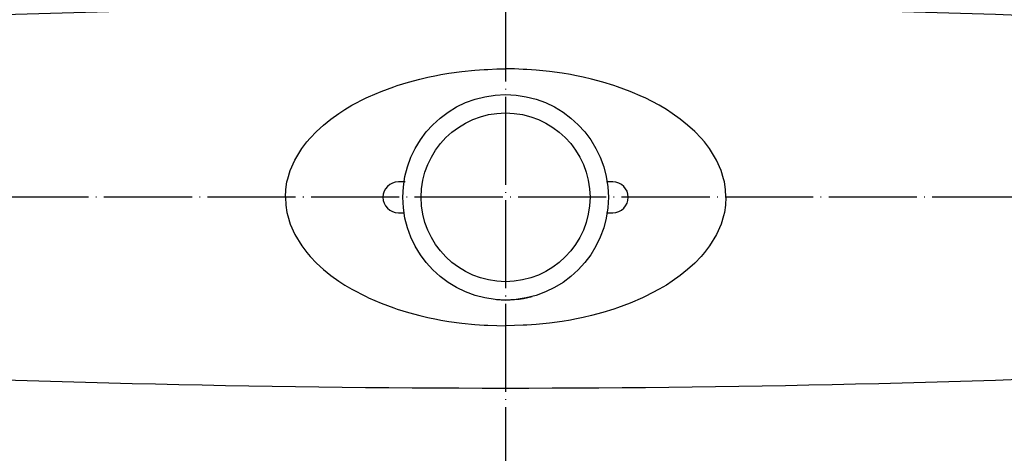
# Model space of a CAD drawing. Header units: millimetres. Extents: x -283 to 284, y -510 to 253.
# Tile 8 of 13: x -66 to 68, y -35 to 24. Entities that reach past the tile are written whole.
import ezdxf

# ---------------------------------------------------------------- set-up
doc = ezdxf.new("R2010")
doc.units = ezdxf.units.MM
doc.linetypes.add('DOT_CENTER', pattern=[14, 12, -1, 0, -1])
doc.layers.add('1', color=7, linetype='Continuous')

msp = doc.modelspace()

# ---------------------------------------------------------------- linework, layer by layer
at = {"color": 7, "linetype": 'Continuous'}
for p, q in [((-2.9, 17.42), (-2.4, 17.44)), ((-2.4, 17.44), (-1.2, 17.49)), ((-1.2, 17.49), (0, 17.5)), ((1.2, 17.49), (0, 17.5)), ((2.4, 17.44), (1.2, 17.49)), ((2.9, 17.42), (2.4, 17.44)), ((-13.24, 15.7), (-11.68, 16.12)), ((-11.68, 16.12), (-10.57, 16.38)), ((-10.57, 16.38), (-9.43, 16.61)), ((-9.43, 16.61), (-8.83, 16.73)), ((-8.83, 16.73), (-7.71, 16.91)), ((-7.71, 16.91), (-5.96, 17.15)), ((-5.96, 17.15), (-4.18, 17.33)), ((-4.18, 17.33), (-2.9, 17.42)), ((4.18, 17.33), (2.9, 17.42)), ((5.96, 17.15), (4.18, 17.33)), ((7.71, 16.91), (5.96, 17.15)), ((8.83, 16.73), (7.71, 16.91)), ((9.43, 16.61), (8.83, 16.73)), ((10.57, 16.38), (9.43, 16.61)), ((11.68, 16.12), (10.57, 16.38)), ((13.24, 15.7), (11.68, 16.12)), ((-16.95, 14.44), (-15.24, 15.07)), ((-15.24, 15.07), (-14.76, 15.23)), ((-14.76, 15.23), (-13.24, 15.7)), ((14.76, 15.23), (13.24, 15.7)), ((15.24, 15.07), (14.76, 15.23)), ((16.95, 14.44), (15.24, 15.07)), ((-20.93, 12.54), (-19.01, 13.54)), ((-19.01, 13.54), (-18.66, 13.7)), ((-18.66, 13.7), (-16.95, 14.44)), ((18.66, 13.7), (16.95, 14.44)), ((19.01, 13.54), (18.66, 13.7)), ((20.93, 12.54), (19.01, 13.54)), ((-21.9, 11.96), (-20.93, 12.54)), ((21.9, 11.96), (20.93, 12.54)), ((-23.79, 10.66), (-22.7, 11.44)), ((-22.7, 11.44), (-21.9, 11.96)), ((22.7, 11.44), (21.9, 11.96)), ((23.79, 10.66), (22.7, 11.44)), ((-25.76, 8.97), (-24.79, 9.85)), ((-24.79, 9.85), (-23.79, 10.66)), ((24.79, 9.85), (23.79, 10.66)), ((25.76, 8.97), (24.79, 9.85)), ((-27.07, 7.54), (-26.63, 8.06)), ((-26.63, 8.06), (-25.76, 8.97)), ((26.63, 8.06), (25.76, 8.97)), ((27.07, 7.54), (26.63, 8.06)), ((-27.76, 6.63), (-27.07, 7.54)), ((27.76, 6.63), (27.07, 7.54)), ((-28.71, 5.08), (-27.76, 6.63)), ((28.71, 5.08), (27.76, 6.63)), ((-29.35, 3.64), (-28.71, 5.08)), ((29.35, 3.64), (28.71, 5.08)), ((-29.68, 2.53), (-29.35, 3.64)), ((29.68, 2.53), (29.35, 3.64)), ((-29.95, 1.05), (-29.79, 2.09)), ((-29.79, 2.09), (-29.68, 2.53)), ((-13.66, 2.1), (-14.6, 2.1)), ((14.6, 2.1), (13.74, 2.1)), ((29.79, 2.09), (29.68, 2.53)), ((29.95, 1.05), (29.79, 2.09)), ((-30, 0), (-29.95, 1.05)), ((-30, 0), (-29.95, -1.05)), ((30, 0), (29.95, 1.05)), ((30, 0), (29.95, -1.05)), ((-29.95, -1.05), (-29.79, -2.09)), ((29.95, -1.05), (29.79, -2.09)), ((-29.79, -2.09), (-29.68, -2.53)), ((-29.68, -2.53), (-29.35, -3.64)), ((-14.6, -2.1), (-13.84, -2.1)), ((13.76, -2.1), (14.6, -2.1)), ((29.68, -2.53), (29.35, -3.64)), ((29.79, -2.09), (29.68, -2.53)), ((-29.35, -3.64), (-28.71, -5.08)), ((29.35, -3.64), (28.71, -5.08)), ((-28.71, -5.08), (-27.76, -6.63)), ((28.71, -5.08), (27.76, -6.63)), ((-27.76, -6.63), (-27.07, -7.54)), ((27.76, -6.63), (27.07, -7.54)), ((-27.07, -7.54), (-26.63, -8.06)), ((27.07, -7.54), (26.63, -8.06)), ((-26.63, -8.06), (-25.76, -8.97)), ((-25.76, -8.97), (-24.79, -9.85)), ((25.76, -8.97), (24.79, -9.85)), ((26.63, -8.06), (25.76, -8.97)), ((-24.79, -9.85), (-23.79, -10.66)), ((-23.79, -10.66), (-22.7, -11.44)), ((23.79, -10.66), (22.7, -11.44)), ((24.79, -9.85), (23.79, -10.66)), ((-22.7, -11.44), (-21.9, -11.96)), ((-21.9, -11.96), (-20.93, -12.54)), ((21.9, -11.96), (20.93, -12.54)), ((22.7, -11.44), (21.9, -11.96)), ((-20.93, -12.54), (-19.01, -13.54)), ((20.93, -12.54), (19.01, -13.54)), ((-19.01, -13.54), (-18.66, -13.7)), ((-18.66, -13.7), (-16.95, -14.44)), ((-16.95, -14.44), (-15.24, -15.07)), ((16.95, -14.44), (15.24, -15.07)), ((18.66, -13.7), (16.95, -14.44)), ((19.01, -13.54), (18.66, -13.7)), ((-15.24, -15.07), (-14.76, -15.23)), ((-14.76, -15.23), (-13.24, -15.7)), ((-13.24, -15.7), (-11.68, -16.12)), ((13.24, -15.7), (11.68, -16.12)), ((14.76, -15.23), (13.24, -15.7)), ((15.24, -15.07), (14.76, -15.23)), ((-11.68, -16.12), (-10.57, -16.38)), ((-10.57, -16.38), (-9.43, -16.61)), ((-9.43, -16.61), (-8.83, -16.73)), ((-8.83, -16.73), (-7.71, -16.91)), ((-7.71, -16.91), (-5.96, -17.15)), ((-5.96, -17.15), (-4.18, -17.33)), ((-4.18, -17.33), (-2.9, -17.42)), ((-2.9, -17.42), (-2.4, -17.44)), ((2.9, -17.42), (2.4, -17.44)), ((4.18, -17.33), (2.9, -17.42)), ((5.96, -17.15), (4.18, -17.33)), ((7.71, -16.91), (5.96, -17.15)), ((8.83, -16.73), (7.71, -16.91)), ((9.43, -16.61), (8.83, -16.73)), ((10.57, -16.38), (9.43, -16.61)), ((11.68, -16.12), (10.57, -16.38)), ((-2.4, -17.44), (-1.2, -17.49)), ((-1.2, -17.49), (0, -17.5)), ((1.2, -17.49), (0, -17.5)), ((2.4, -17.44), (1.2, -17.49))]:
    msp.add_line(p, q, dxfattribs=at)
for radius in [14, 11.5]:
    msp.add_circle((0, 0), radius, dxfattribs=at)
for centre, radius, start, end in [((0, -2000), 2026, 87.12327, 92.87673), ((-14.6, 0), 2.1, 90, 270), ((14.6, 0), 2.1, 270, 90), ((0, 0), 14, 265, 285), ((0, 2000), 2026, 267.12327, 272.87673)]:
    msp.add_arc(centre, radius, start, end, dxfattribs=at)
at = {"layer": '1', "color": 2, "linetype": 'DOT_CENTER'}
for p, q in [((0, 253.4), (0, -338.4)), ((112.4, 0), (-112.4, 0))]:
    msp.add_line(p, q, dxfattribs=at)

doc.saveas('drawing.dxf')
